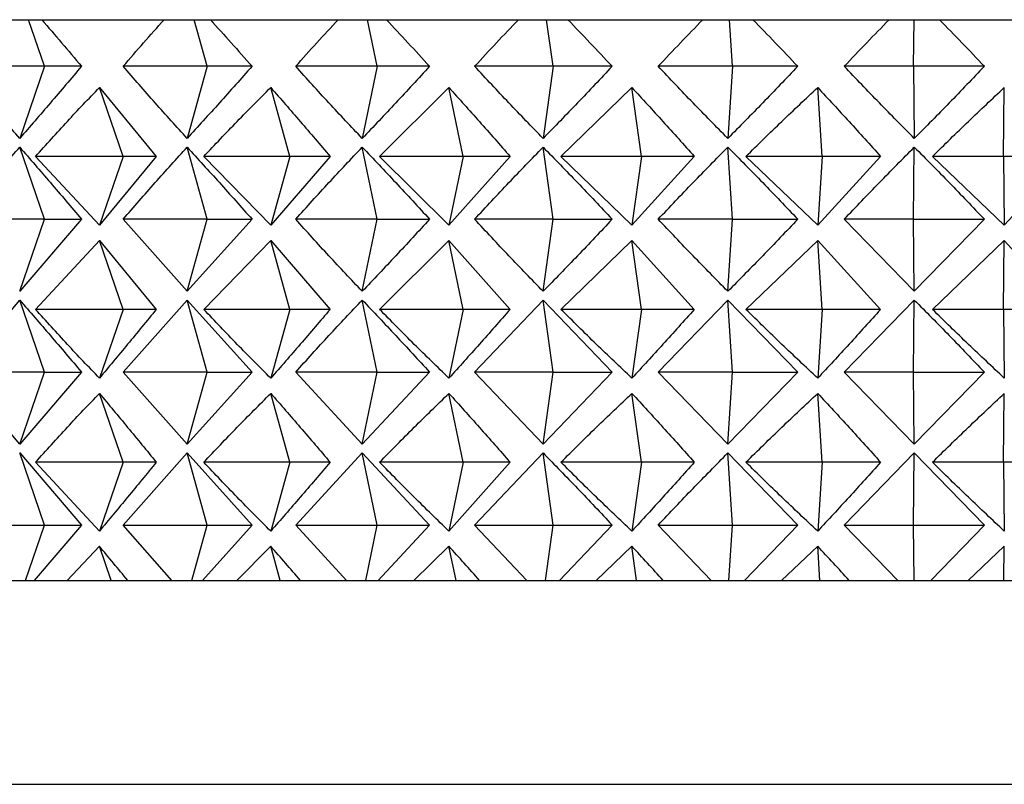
# Model space of a CAD drawing. Header units: millimetres. Extents: x 3674.572 to 3674.636, y 1914.146 to 1915.104.
# Tile 5 of 9: x 3674.596 to 3674.605, y 1914.767 to 1914.774. Entities that reach past the tile are written whole.
import ezdxf

# ---------------------------------------------------------------- set-up
doc = ezdxf.new("R2010")
doc.units = ezdxf.units.MM
doc.layers.add('SANINDUSA', color=3, linetype='Continuous')

msp = doc.modelspace()

# ---------------------------------------------------------------- linework, layer by layer
at = {"layer": 'SANINDUSA'}
for p, q in [((3674.5954138, 1914.7743113), (3674.5957153, 1914.7743113)), ((3674.595873, 1914.7738542), (3674.5957153, 1914.7743113)), ((3674.5957153, 1914.7743113), (3674.5958459, 1914.7743113)), ((3674.5958459, 1914.7743113), (3674.5970457, 1914.7743113)), ((3674.5970457, 1914.7743113), (3674.5973421, 1914.7743113)), ((3674.5974695, 1914.7738542), (3674.5973421, 1914.7743113)), ((3674.5973421, 1914.7743113), (3674.5975007, 1914.7743113)), ((3674.5975007, 1914.7743113), (3674.5987556, 1914.7743113)), ((3674.5987556, 1914.7743113), (3674.5990438, 1914.7743113)), ((3674.5991394, 1914.7738542), (3674.5990438, 1914.7743113)), ((3674.5990438, 1914.7743113), (3674.5992285, 1914.7743113)), ((3674.5992285, 1914.7743113), (3674.6005248, 1914.7743113)), ((3674.6005248, 1914.7743113), (3674.6008016, 1914.7743113)), ((3674.6008644, 1914.7738542), (3674.6008016, 1914.7743113)), ((3674.6008016, 1914.7743113), (3674.6010104, 1914.7743113)), ((3674.6010104, 1914.7743113), (3674.6023339, 1914.7743113)), ((3674.6023339, 1914.7743113), (3674.6025963, 1914.7743113)), ((3674.6025963, 1914.7743113), (3674.6028269, 1914.7743113)), ((3674.6026256, 1914.7738542), (3674.6025963, 1914.7743113)), ((3674.6028269, 1914.7743113), (3674.6041631, 1914.7743113)), ((3674.6041631, 1914.7743113), (3674.6044082, 1914.7743113)), ((3674.6044037, 1914.7738542), (3674.6044082, 1914.7743113)), ((3674.6044082, 1914.7743113), (3674.6046581, 1914.7743113)), ((3674.6046581, 1914.7743113), (3674.6059924, 1914.7743113)), ((3674.595873, 1914.7738542), (3674.5950351, 1914.7738542)), ((3674.595873, 1914.7738542), (3674.595629, 1914.7731471)), ((3674.5962361, 1914.7738542), (3674.595873, 1914.7738542)), ((3674.5974695, 1914.7738542), (3674.5966455, 1914.7738542)), ((3674.5974695, 1914.7738542), (3674.5972725, 1914.7731471)), ((3674.5979101, 1914.7738542), (3674.5974695, 1914.7738542)), ((3674.5991394, 1914.7738542), (3674.5983383, 1914.7738542)), ((3674.5991394, 1914.7738542), (3674.5989915, 1914.7731471)), ((3674.5996527, 1914.7738542), (3674.5991394, 1914.7738542)), ((3674.6008644, 1914.7738542), (3674.600095, 1914.7738542)), ((3674.6008644, 1914.7738542), (3674.6007672, 1914.7731471)), ((3674.6014447, 1914.7738542), (3674.6008644, 1914.7738542)), ((3674.6026256, 1914.7738542), (3674.6018963, 1914.7738542)), ((3674.6026256, 1914.7738542), (3674.6025802, 1914.7731471)), ((3674.6032666, 1914.7738542), (3674.6026256, 1914.7738542)), ((3674.6044037, 1914.7738542), (3674.6037225, 1914.7738542)), ((3674.6044037, 1914.7738542), (3674.6044106, 1914.7731471)), ((3674.6050984, 1914.7738542), (3674.6044037, 1914.7738542)), ((3674.5964114, 1914.7736458), (3674.5969697, 1914.7729703)), ((3674.5966445, 1914.7729703), (3674.5964114, 1914.7736458)), ((3674.5982819, 1914.7729703), (3674.5980936, 1914.7736458)), ((3674.5991618, 1914.7729703), (3674.5998424, 1914.7736458)), ((3674.5999837, 1914.7729703), (3674.5998424, 1914.7736458)), ((3674.6009421, 1914.7729703), (3674.6016386, 1914.7736458)), ((3674.6017314, 1914.7729703), (3674.6016386, 1914.7736458)), ((3674.6035058, 1914.7729703), (3674.6034625, 1914.7736458)), ((3674.6052875, 1914.7729703), (3674.6052941, 1914.7736458)), ((3674.595873, 1914.7723542), (3674.595629, 1914.7730613)), ((3674.5974695, 1914.7723542), (3674.5972725, 1914.7730613)), ((3674.5991394, 1914.7723542), (3674.5989915, 1914.7730613)), ((3674.6008644, 1914.7723542), (3674.6007672, 1914.7730613)), ((3674.6026256, 1914.7723542), (3674.6025802, 1914.7730613)), ((3674.6044037, 1914.7723542), (3674.6044106, 1914.7730613)), ((3674.5964114, 1914.7722948), (3674.5957849, 1914.7729703)), ((3674.5966445, 1914.7729703), (3674.5957849, 1914.7729703)), ((3674.5969697, 1914.7729703), (3674.5964114, 1914.7722948)), ((3674.5966445, 1914.7729703), (3674.5964114, 1914.7722948)), ((3674.5969697, 1914.7729703), (3674.5966445, 1914.7729703)), ((3674.5980936, 1914.7722948), (3674.5974365, 1914.7729703)), ((3674.5982819, 1914.7729703), (3674.5974365, 1914.7729703)), ((3674.5986764, 1914.7729703), (3674.5980936, 1914.7722948)), ((3674.5982819, 1914.7729703), (3674.5980936, 1914.7722948)), ((3674.5986764, 1914.7729703), (3674.5982819, 1914.7729703)), ((3674.5998424, 1914.7722948), (3674.5991618, 1914.7729703)), ((3674.5999837, 1914.7729703), (3674.5991618, 1914.7729703)), ((3674.6004433, 1914.7729703), (3674.5998424, 1914.7722948)), ((3674.5999837, 1914.7729703), (3674.5998424, 1914.7722948)), ((3674.6004433, 1914.7729703), (3674.5999837, 1914.7729703)), ((3674.6016386, 1914.7722948), (3674.6009421, 1914.7729703)), ((3674.6017314, 1914.7729703), (3674.6009421, 1914.7729703)), ((3674.6022511, 1914.7729703), (3674.6016386, 1914.7722948)), ((3674.6017314, 1914.7729703), (3674.6016386, 1914.7722948)), ((3674.6022511, 1914.7729703), (3674.6017314, 1914.7729703)), ((3674.6034625, 1914.7722948), (3674.6027576, 1914.7729703)), ((3674.6035058, 1914.7729703), (3674.6027576, 1914.7729703)), ((3674.6040798, 1914.7729703), (3674.6034625, 1914.7722948)), ((3674.6035058, 1914.7729703), (3674.6034625, 1914.7722948)), ((3674.6040798, 1914.7729703), (3674.6035058, 1914.7729703)), ((3674.6052941, 1914.7722948), (3674.6045887, 1914.7729703)), ((3674.6052875, 1914.7729703), (3674.6045887, 1914.7729703)), ((3674.6052875, 1914.7729703), (3674.6052941, 1914.7722948)), ((3674.6059095, 1914.7729703), (3674.6052875, 1914.7729703)), ((3674.6059095, 1914.7729703), (3674.6052941, 1914.7722948)), ((3674.595873, 1914.7723542), (3674.5950351, 1914.7723542)), ((3674.5962361, 1914.7723542), (3674.595629, 1914.7716471)), ((3674.595629, 1914.7716471), (3674.595873, 1914.7723542)), ((3674.595873, 1914.7723542), (3674.5962361, 1914.7723542)), ((3674.5972725, 1914.7716471), (3674.5966455, 1914.7723542)), ((3674.5974695, 1914.7723542), (3674.5966455, 1914.7723542)), ((3674.5979101, 1914.7723542), (3674.5972725, 1914.7716471)), ((3674.5972725, 1914.7716471), (3674.5974695, 1914.7723542)), ((3674.5974695, 1914.7723542), (3674.5979101, 1914.7723542)), ((3674.5991394, 1914.7723542), (3674.5983383, 1914.7723542)), ((3674.5989915, 1914.7716471), (3674.5991394, 1914.7723542)), ((3674.5991394, 1914.7723542), (3674.5996527, 1914.7723542)), ((3674.6008644, 1914.7723542), (3674.600095, 1914.7723542)), ((3674.6007672, 1914.7716471), (3674.6008644, 1914.7723542)), ((3674.6008644, 1914.7723542), (3674.6014447, 1914.7723542)), ((3674.6026256, 1914.7723542), (3674.6018963, 1914.7723542)), ((3674.6025802, 1914.7716471), (3674.6026256, 1914.7723542)), ((3674.6026256, 1914.7723542), (3674.6032666, 1914.7723542)), ((3674.6044106, 1914.7716471), (3674.6037225, 1914.7723542)), ((3674.6044037, 1914.7723542), (3674.6037225, 1914.7723542)), ((3674.6044106, 1914.7716471), (3674.6044037, 1914.7723542)), ((3674.6044037, 1914.7723542), (3674.6050984, 1914.7723542)), ((3674.6050984, 1914.7723542), (3674.6044106, 1914.7716471)), ((3674.5957849, 1914.7714703), (3674.5964114, 1914.7721458)), ((3674.5964114, 1914.7721458), (3674.5969697, 1914.7714703)), ((3674.5966445, 1914.7714703), (3674.5964114, 1914.7721458)), ((3674.5974365, 1914.7714703), (3674.5980936, 1914.7721458)), ((3674.5980936, 1914.7721458), (3674.5986764, 1914.7714703)), ((3674.5982819, 1914.7714703), (3674.5980936, 1914.7721458)), ((3674.5991618, 1914.7714703), (3674.5998424, 1914.7721458)), ((3674.5998424, 1914.7721458), (3674.6004433, 1914.7714703)), ((3674.5999837, 1914.7714703), (3674.5998424, 1914.7721458)), ((3674.6009421, 1914.7714703), (3674.6016386, 1914.7721458)), ((3674.6016386, 1914.7721458), (3674.6022511, 1914.7714703)), ((3674.6017314, 1914.7714703), (3674.6016386, 1914.7721458)), ((3674.6027576, 1914.7714703), (3674.6034625, 1914.7721458)), ((3674.6034625, 1914.7721458), (3674.6040798, 1914.7714703)), ((3674.6035058, 1914.7714703), (3674.6034625, 1914.7721458)), ((3674.6045887, 1914.7714703), (3674.6052941, 1914.7721458)), ((3674.6052875, 1914.7714703), (3674.6052941, 1914.7721458)), ((3674.6052941, 1914.7721458), (3674.6059095, 1914.7714703)), ((3674.5950351, 1914.7708542), (3674.595629, 1914.7715613)), ((3674.595873, 1914.7708542), (3674.595629, 1914.7715613)), ((3674.5966455, 1914.7708542), (3674.5972725, 1914.7715613)), ((3674.5972725, 1914.7715613), (3674.5979101, 1914.7708542)), ((3674.5974695, 1914.7708542), (3674.5972725, 1914.7715613)), ((3674.5991394, 1914.7708542), (3674.5989915, 1914.7715613)), ((3674.600095, 1914.7708542), (3674.6007672, 1914.7715613)), ((3674.6007672, 1914.7715613), (3674.6014447, 1914.7708542)), ((3674.6008644, 1914.7708542), (3674.6007672, 1914.7715613)), ((3674.6018963, 1914.7708542), (3674.6025802, 1914.7715613)), ((3674.6025802, 1914.7715613), (3674.6032666, 1914.7708542)), ((3674.6026256, 1914.7708542), (3674.6025802, 1914.7715613)), ((3674.6037225, 1914.7708542), (3674.6044106, 1914.7715613)), ((3674.6044037, 1914.7708542), (3674.6044106, 1914.7715613)), ((3674.5966445, 1914.7714703), (3674.5957849, 1914.7714703)), ((3674.5966445, 1914.7714703), (3674.5964114, 1914.7707948)), ((3674.5969697, 1914.7714703), (3674.5966445, 1914.7714703)), ((3674.5982819, 1914.7714703), (3674.5974365, 1914.7714703)), ((3674.5982819, 1914.7714703), (3674.5980936, 1914.7707948)), ((3674.5986764, 1914.7714703), (3674.5982819, 1914.7714703)), ((3674.5999837, 1914.7714703), (3674.5991618, 1914.7714703)), ((3674.5999837, 1914.7714703), (3674.5998424, 1914.7707948)), ((3674.6004433, 1914.7714703), (3674.5999837, 1914.7714703)), ((3674.6017314, 1914.7714703), (3674.6009421, 1914.7714703)), ((3674.6017314, 1914.7714703), (3674.6016386, 1914.7707948)), ((3674.6022511, 1914.7714703), (3674.6017314, 1914.7714703)), ((3674.6035058, 1914.7714703), (3674.6027576, 1914.7714703)), ((3674.6035058, 1914.7714703), (3674.6034625, 1914.7707948)), ((3674.6040798, 1914.7714703), (3674.6035058, 1914.7714703)), ((3674.6052875, 1914.7714703), (3674.6045887, 1914.7714703)), ((3674.6052875, 1914.7714703), (3674.6052941, 1914.7707948)), ((3674.6059095, 1914.7714703), (3674.6052875, 1914.7714703)), ((3674.595629, 1914.7701471), (3674.5950351, 1914.7708542)), ((3674.595873, 1914.7708542), (3674.5950351, 1914.7708542)), ((3674.5962361, 1914.7708542), (3674.595629, 1914.7701471)), ((3674.595629, 1914.7701471), (3674.595873, 1914.7708542)), ((3674.595873, 1914.7708542), (3674.5962361, 1914.7708542)), ((3674.5972725, 1914.7701471), (3674.5966455, 1914.7708542)), ((3674.5974695, 1914.7708542), (3674.5966455, 1914.7708542)), ((3674.5979101, 1914.7708542), (3674.5972725, 1914.7701471)), ((3674.5972725, 1914.7701471), (3674.5974695, 1914.7708542)), ((3674.5974695, 1914.7708542), (3674.5979101, 1914.7708542)), ((3674.5989915, 1914.7701471), (3674.5983383, 1914.7708542)), ((3674.5991394, 1914.7708542), (3674.5983383, 1914.7708542)), ((3674.5996527, 1914.7708542), (3674.5989915, 1914.7701471)), ((3674.5989915, 1914.7701471), (3674.5991394, 1914.7708542)), ((3674.5991394, 1914.7708542), (3674.5996527, 1914.7708542)), ((3674.6007672, 1914.7701471), (3674.600095, 1914.7708542)), ((3674.6008644, 1914.7708542), (3674.600095, 1914.7708542)), ((3674.6014447, 1914.7708542), (3674.6007672, 1914.7701471)), ((3674.6007672, 1914.7701471), (3674.6008644, 1914.7708542)), ((3674.6008644, 1914.7708542), (3674.6014447, 1914.7708542)), ((3674.6025802, 1914.7701471), (3674.6018963, 1914.7708542)), ((3674.6026256, 1914.7708542), (3674.6018963, 1914.7708542)), ((3674.6032666, 1914.7708542), (3674.6025802, 1914.7701471)), ((3674.6025802, 1914.7701471), (3674.6026256, 1914.7708542)), ((3674.6026256, 1914.7708542), (3674.6032666, 1914.7708542)), ((3674.6044106, 1914.7701471), (3674.6037225, 1914.7708542)), ((3674.6044037, 1914.7708542), (3674.6037225, 1914.7708542)), ((3674.6044106, 1914.7701471), (3674.6044037, 1914.7708542)), ((3674.6044037, 1914.7708542), (3674.6050984, 1914.7708542)), ((3674.6050984, 1914.7708542), (3674.6044106, 1914.7701471)), ((3674.5966445, 1914.7699703), (3674.5964114, 1914.7706458)), ((3674.5982819, 1914.7699703), (3674.5980936, 1914.7706458)), ((3674.5999837, 1914.7699703), (3674.5998424, 1914.7706458)), ((3674.6017314, 1914.7699703), (3674.6016386, 1914.7706458)), ((3674.6035058, 1914.7699703), (3674.6034625, 1914.7706458)), ((3674.6052875, 1914.7699703), (3674.6052941, 1914.7706458)), ((3674.595629, 1914.7700613), (3674.5962361, 1914.7693542)), ((3674.595873, 1914.7693542), (3674.595629, 1914.7700613)), ((3674.5966455, 1914.7693542), (3674.5972725, 1914.7700613)), ((3674.5972725, 1914.7700613), (3674.5979101, 1914.7693542)), ((3674.5974695, 1914.7693542), (3674.5972725, 1914.7700613)), ((3674.5983383, 1914.7693542), (3674.5989915, 1914.7700613)), ((3674.5989915, 1914.7700613), (3674.5996527, 1914.7693542)), ((3674.5991394, 1914.7693542), (3674.5989915, 1914.7700613)), ((3674.600095, 1914.7693542), (3674.6007672, 1914.7700613)), ((3674.6008644, 1914.7693542), (3674.6007672, 1914.7700613)), ((3674.6025802, 1914.7700613), (3674.6032666, 1914.7693542)), ((3674.6026256, 1914.7693542), (3674.6025802, 1914.7700613)), ((3674.6037225, 1914.7693542), (3674.6044106, 1914.7700613)), ((3674.6044037, 1914.7693542), (3674.6044106, 1914.7700613)), ((3674.6044106, 1914.7700613), (3674.6050984, 1914.7693542)), ((3674.5964114, 1914.7692948), (3674.5957849, 1914.7699703)), ((3674.5966445, 1914.7699703), (3674.5957849, 1914.7699703)), ((3674.5966445, 1914.7699703), (3674.5964114, 1914.7692948)), ((3674.5969697, 1914.7699703), (3674.5966445, 1914.7699703)), ((3674.5982819, 1914.7699703), (3674.5974365, 1914.7699703)), ((3674.5982819, 1914.7699703), (3674.5980936, 1914.7692948)), ((3674.5986764, 1914.7699703), (3674.5982819, 1914.7699703)), ((3674.5999837, 1914.7699703), (3674.5991618, 1914.7699703)), ((3674.6004433, 1914.7699703), (3674.5998424, 1914.7692948)), ((3674.5999837, 1914.7699703), (3674.5998424, 1914.7692948)), ((3674.6004433, 1914.7699703), (3674.5999837, 1914.7699703)), ((3674.6017314, 1914.7699703), (3674.6009421, 1914.7699703)), ((3674.6017314, 1914.7699703), (3674.6016386, 1914.7692948)), ((3674.6022511, 1914.7699703), (3674.6017314, 1914.7699703)), ((3674.6035058, 1914.7699703), (3674.6027576, 1914.7699703)), ((3674.6035058, 1914.7699703), (3674.6034625, 1914.7692948)), ((3674.6040798, 1914.7699703), (3674.6035058, 1914.7699703)), ((3674.6052875, 1914.7699703), (3674.6045887, 1914.7699703)), ((3674.6052875, 1914.7699703), (3674.6052941, 1914.7692948)), ((3674.6059095, 1914.7699703), (3674.6052875, 1914.7699703)), ((3674.5950351, 1914.7693542), (3674.595873, 1914.7693542)), ((3674.5956857, 1914.7688113), (3674.595873, 1914.7693542)), ((3674.5962361, 1914.7693542), (3674.5957718, 1914.7688113)), ((3674.595873, 1914.7693542), (3674.5962361, 1914.7693542)), ((3674.5971228, 1914.7688113), (3674.5966455, 1914.7693542)), ((3674.5966455, 1914.7693542), (3674.5974695, 1914.7693542)), ((3674.5973182, 1914.7688113), (3674.5974695, 1914.7693542)), ((3674.5979101, 1914.7693542), (3674.5974227, 1914.7688113)), ((3674.5974695, 1914.7693542), (3674.5979101, 1914.7693542)), ((3674.5988359, 1914.7688113), (3674.5983383, 1914.7693542)), ((3674.5983383, 1914.7693542), (3674.5991394, 1914.7693542)), ((3674.5990258, 1914.7688113), (3674.5991394, 1914.7693542)), ((3674.5991394, 1914.7693542), (3674.5996527, 1914.7693542)), ((3674.5996527, 1914.7693542), (3674.5991476, 1914.7688113)), ((3674.6006074, 1914.7688113), (3674.600095, 1914.7693542)), ((3674.600095, 1914.7693542), (3674.6008644, 1914.7693542)), ((3674.6007898, 1914.7688113), (3674.6008644, 1914.7693542)), ((3674.6008644, 1914.7693542), (3674.6014447, 1914.7693542)), ((3674.6014447, 1914.7693542), (3674.6009274, 1914.7688113)), ((3674.6024178, 1914.7688113), (3674.6018963, 1914.7693542)), ((3674.6018963, 1914.7693542), (3674.6026256, 1914.7693542)), ((3674.6025908, 1914.7688113), (3674.6026256, 1914.7693542)), ((3674.6026256, 1914.7693542), (3674.6032666, 1914.7693542)), ((3674.6032666, 1914.7693542), (3674.6027428, 1914.7688113)), ((3674.6042475, 1914.7688113), (3674.6037225, 1914.7693542)), ((3674.6037225, 1914.7693542), (3674.6044037, 1914.7693542)), ((3674.6044037, 1914.7693542), (3674.6050984, 1914.7693542)), ((3674.604409, 1914.7688113), (3674.6044037, 1914.7693542)), ((3674.6050984, 1914.7693542), (3674.6045737, 1914.7688113)), ((3674.5960947, 1914.7688113), (3674.5964114, 1914.7691458)), ((3674.5965268, 1914.7688113), (3674.5964114, 1914.7691458)), ((3674.5977619, 1914.7688113), (3674.5980936, 1914.7691458)), ((3674.5981869, 1914.7688113), (3674.5980936, 1914.7691458)), ((3674.5994993, 1914.7688113), (3674.5998424, 1914.7691458)), ((3674.5999124, 1914.7688113), (3674.5998424, 1914.7691458)), ((3674.6012878, 1914.7688113), (3674.6016386, 1914.7691458)), ((3674.6016846, 1914.7688113), (3674.6016386, 1914.7691458)), ((3674.6031079, 1914.7688113), (3674.6034625, 1914.7691458)), ((3674.603484, 1914.7688113), (3674.6034625, 1914.7691458)), ((3674.6049396, 1914.7688113), (3674.6052941, 1914.7691458)), ((3674.6052908, 1914.7688113), (3674.6052941, 1914.7691458)), ((3674.595487, 1914.7688113), (3674.5956857, 1914.7688113)), ((3674.5956857, 1914.7688113), (3674.5957718, 1914.7688113)), ((3674.5957718, 1914.7688113), (3674.5960947, 1914.7688113)), ((3674.5960947, 1914.7688113), (3674.5965268, 1914.7688113)), ((3674.5965268, 1914.7688113), (3674.5966897, 1914.7688113)), ((3674.5966897, 1914.7688113), (3674.5971228, 1914.7688113)), ((3674.5971228, 1914.7688113), (3674.5973182, 1914.7688113)), ((3674.5973182, 1914.7688113), (3674.5974227, 1914.7688113)), ((3674.5974227, 1914.7688113), (3674.5977619, 1914.7688113)), ((3674.5977619, 1914.7688113), (3674.5981869, 1914.7688113)), ((3674.5981869, 1914.7688113), (3674.5983845, 1914.7688113)), ((3674.5983845, 1914.7688113), (3674.5988359, 1914.7688113)), ((3674.5988359, 1914.7688113), (3674.5990258, 1914.7688113)), ((3674.5990258, 1914.7688113), (3674.5991476, 1914.7688113)), ((3674.5991476, 1914.7688113), (3674.5994993, 1914.7688113)), ((3674.5994993, 1914.7688113), (3674.5999124, 1914.7688113)), ((3674.5999124, 1914.7688113), (3674.6001426, 1914.7688113)), ((3674.6001426, 1914.7688113), (3674.6006074, 1914.7688113)), ((3674.6006074, 1914.7688113), (3674.6007898, 1914.7688113)), ((3674.6007898, 1914.7688113), (3674.6009274, 1914.7688113)), ((3674.6009274, 1914.7688113), (3674.6012878, 1914.7688113)), ((3674.6012878, 1914.7688113), (3674.6016846, 1914.7688113)), ((3674.6016846, 1914.7688113), (3674.6019449, 1914.7688113)), ((3674.6019449, 1914.7688113), (3674.6024178, 1914.7688113)), ((3674.6024178, 1914.7688113), (3674.6025908, 1914.7688113)), ((3674.6025908, 1914.7688113), (3674.6027428, 1914.7688113)), ((3674.6027428, 1914.7688113), (3674.6031079, 1914.7688113)), ((3674.6031079, 1914.7688113), (3674.603484, 1914.7688113)), ((3674.603484, 1914.7688113), (3674.6037715, 1914.7688113)), ((3674.6037715, 1914.7688113), (3674.6042475, 1914.7688113)), ((3674.6042475, 1914.7688113), (3674.604409, 1914.7688113)), ((3674.604409, 1914.7688113), (3674.6045737, 1914.7688113)), ((3674.6045737, 1914.7688113), (3674.6049396, 1914.7688113)), ((3674.6049396, 1914.7688113), (3674.6052908, 1914.7688113)), ((3674.6052908, 1914.7688113), (3674.6056024, 1914.7688113)), ((3674.5871682, 1914.7668113), (3674.6211682, 1914.7668113))]:
    msp.add_line(p, q, dxfattribs=at)
for major_axis, ratio, start_param, end_param in [((-0.0164983, 0.0301421), 0.193612, 5.493932, 5.511597), ((-0.0159506, 0.0300694), 0.239417, 5.473186, 5.490851), ((-0.0152657, 0.0299965), 0.285238, 5.455356, 5.473021), ((-0.0144278, 0.0299326), 0.330877, 5.441358, 5.459023), ((-0.0134155, 0.0298883), 0.375973, 5.432329, 5.449994)]:
    msp.add_ellipse((3674.6041682, 1914.7453126), major_axis=major_axis, ratio=ratio, start_param=start_param, end_param=end_param, dxfattribs=at)
for points, knots in [([(3674.5958459, 1914.7743113), (3674.5959107, 1914.774236), (3674.5960409, 1914.7740846), (3674.5961708, 1914.7739313), (3674.5962361, 1914.7738542)], [0, 0, 0, 0, 0.497035, 1, 1, 1, 1]), ([(3674.5966455, 1914.7738542), (3674.5967118, 1914.7739313), (3674.5968438, 1914.7740846), (3674.5969786, 1914.774236), (3674.5970457, 1914.7743113)], [0, 0, 0, 0, 0.502965, 1, 1, 1, 1]), ([(3674.5975007, 1914.7743113), (3674.5975687, 1914.774236), (3674.5977056, 1914.7740846), (3674.5978417, 1914.7739313), (3674.5979101, 1914.7738542)], [0, 0, 0, 0, 0.497035, 1, 1, 1, 1]), ([(3674.5983383, 1914.7738542), (3674.5984076, 1914.7739313), (3674.5985453, 1914.7740846), (3674.5986858, 1914.774236), (3674.5987556, 1914.7743113)], [0, 0, 0, 0, 0.502965, 1, 1, 1, 1]), ([(3674.5992285, 1914.7743113), (3674.599299, 1914.774236), (3674.599441, 1914.7740846), (3674.5995818, 1914.7739313), (3674.5996527, 1914.7738542)], [0, 0, 0, 0, 0.497035, 1, 1, 1, 1]), ([(3674.600095, 1914.7738542), (3674.6001664, 1914.7739313), (3674.6003084, 1914.7740846), (3674.6004529, 1914.774236), (3674.6005248, 1914.7743113)], [0, 0, 0, 0, 0.502965, 1, 1, 1, 1]), ([(3674.6010104, 1914.7743113), (3674.6010827, 1914.774236), (3674.6012282, 1914.7740846), (3674.6013723, 1914.7739313), (3674.6014447, 1914.7738542)], [0, 0, 0, 0, 0.497035, 1, 1, 1, 1]), ([(3674.6018963, 1914.7738542), (3674.6019691, 1914.7739313), (3674.6021139, 1914.7740846), (3674.6022608, 1914.774236), (3674.6023339, 1914.7743113)], [0, 0, 0, 0, 0.502965, 1, 1, 1, 1]), ([(3674.6028269, 1914.7743113), (3674.6029002, 1914.774236), (3674.6030476, 1914.7740846), (3674.6031933, 1914.7739313), (3674.6032666, 1914.7738542)], [0, 0, 0, 0, 0.497035, 1, 1, 1, 1]), ([(3674.6037225, 1914.7738542), (3674.6037959, 1914.7739313), (3674.6039418, 1914.7740846), (3674.6040896, 1914.774236), (3674.6041631, 1914.7743113)], [0, 0, 0, 0, 0.502965, 1, 1, 1, 1]), ([(3674.6046581, 1914.7743113), (3674.6047316, 1914.774236), (3674.6048793, 1914.7740846), (3674.6050251, 1914.7739313), (3674.6050984, 1914.7738542)], [0, 0, 0, 0, 0.497035, 1, 1, 1, 1]), ([(3674.595629, 1914.7731471), (3674.5955291, 1914.7732627), (3674.5953273, 1914.7734961), (3674.5951331, 1914.7737341), (3674.5950351, 1914.7738542)], [0, 0, 0, 0, 0.495369, 1, 1, 1, 1]), ([(3674.5962361, 1914.7738542), (3674.5961342, 1914.7737341), (3674.5959323, 1914.7734961), (3674.5957295, 1914.7732627), (3674.595629, 1914.7731471)], [0, 0, 0, 0, 0.504631, 1, 1, 1, 1]), ([(3674.5972725, 1914.7731471), (3674.5971672, 1914.7732627), (3674.5969546, 1914.7734961), (3674.5967492, 1914.7737341), (3674.5966455, 1914.7738542)], [0, 0, 0, 0, 0.495369, 1, 1, 1, 1]), ([(3674.5979101, 1914.7738542), (3674.5978033, 1914.7737341), (3674.5975917, 1914.7734961), (3674.5973782, 1914.7732627), (3674.5972725, 1914.7731471)], [0, 0, 0, 0, 0.504631, 1, 1, 1, 1]), ([(3674.5989915, 1914.7731471), (3674.598882, 1914.7732627), (3674.598661, 1914.7734961), (3674.5984465, 1914.7737341), (3674.5983383, 1914.7738542)], [0, 0, 0, 0, 0.495369, 1, 1, 1, 1]), ([(3674.5996527, 1914.7738542), (3674.5995421, 1914.7737341), (3674.5993231, 1914.7734961), (3674.5991013, 1914.7732627), (3674.5989915, 1914.7731471)], [0, 0, 0, 0, 0.504631, 1, 1, 1, 1]), ([(3674.6007672, 1914.7731471), (3674.6006547, 1914.7732627), (3674.6004276, 1914.7734961), (3674.6002066, 1914.7737341), (3674.600095, 1914.7738542)], [0, 0, 0, 0, 0.495369, 1, 1, 1, 1]), ([(3674.6014447, 1914.7738542), (3674.6013316, 1914.7737341), (3674.6011075, 1914.7734961), (3674.60088, 1914.7732627), (3674.6007672, 1914.7731471)], [0, 0, 0, 0, 0.504631, 1, 1, 1, 1]), ([(3674.6025802, 1914.7731471), (3674.602466, 1914.7732627), (3674.6022353, 1914.7734961), (3674.60201, 1914.7737341), (3674.6018963, 1914.7738542)], [0, 0, 0, 0, 0.495369, 1, 1, 1, 1]), ([(3674.6032666, 1914.7738542), (3674.6031522, 1914.7737341), (3674.6029255, 1914.7734961), (3674.6026946, 1914.7732627), (3674.6025802, 1914.7731471)], [0, 0, 0, 0, 0.504631, 1, 1, 1, 1]), ([(3674.6044106, 1914.7731471), (3674.6042958, 1914.7732627), (3674.6040641, 1914.7734961), (3674.6038371, 1914.7737341), (3674.6037225, 1914.7738542)], [0, 0, 0, 0, 0.495369, 1, 1, 1, 1]), ([(3674.6050984, 1914.7738542), (3674.6049839, 1914.7737341), (3674.6047571, 1914.7734961), (3674.6045254, 1914.7732627), (3674.6044106, 1914.7731471)], [0, 0, 0, 0, 0.504631, 1, 1, 1, 1]), ([(3674.5957849, 1914.7729703), (3674.5958883, 1914.7730853), (3674.5960932, 1914.7733132), (3674.596306, 1914.7735357), (3674.5964114, 1914.7736458)], [0, 0, 0, 0, 0.50475, 1, 1, 1, 1]), ([(3674.5974365, 1914.7729703), (3674.5975452, 1914.7730853), (3674.5977606, 1914.7733132), (3674.5979833, 1914.7735357), (3674.5980936, 1914.7736458)], [0, 0, 0, 0, 0.50475, 1, 1, 1, 1]), ([(3674.5980936, 1914.7736458), (3674.5981904, 1914.773535), (3674.5983854, 1914.7733115), (3674.5985789, 1914.7730847), (3674.5986764, 1914.7729703)], [0, 0, 0, 0, 0.4958541, 1, 1, 1, 1]), ([(3674.5998424, 1914.7736458), (3674.5999423, 1914.773535), (3674.6001438, 1914.7733115), (3674.6003429, 1914.7730847), (3674.6004433, 1914.7729703)], [0, 0, 0, 0, 0.4958541, 1, 1, 1, 1]), ([(3674.6016386, 1914.7736458), (3674.6017406, 1914.773535), (3674.6019462, 1914.7733115), (3674.6021489, 1914.7730847), (3674.6022511, 1914.7729703)], [0, 0, 0, 0, 0.495854, 1, 1, 1, 1]), ([(3674.6027576, 1914.7729703), (3674.6028748, 1914.7730853), (3674.603107, 1914.7733132), (3674.6033448, 1914.7735357), (3674.6034625, 1914.7736458)], [0, 0, 0, 0, 0.50475, 1, 1, 1, 1]), ([(3674.6034625, 1914.7736458), (3674.6035654, 1914.773535), (3674.6037729, 1914.7733115), (3674.603977, 1914.7730847), (3674.6040798, 1914.7729703)], [0, 0, 0, 0, 0.495854, 1, 1, 1, 1]), ([(3674.6045887, 1914.7729703), (3674.6047062, 1914.7730853), (3674.6049389, 1914.7733132), (3674.6051765, 1914.7735357), (3674.6052941, 1914.7736458)], [0, 0, 0, 0, 0.50475, 1, 1, 1, 1]), ([(3674.5950351, 1914.7723542), (3674.5951331, 1914.7724743), (3674.5953273, 1914.7727123), (3674.5955291, 1914.7729457), (3674.595629, 1914.7730613)], [0, 0, 0, 0, 0.504631, 1, 1, 1, 1]), ([(3674.595629, 1914.7730613), (3674.5957295, 1914.7729457), (3674.5959323, 1914.7727123), (3674.5961342, 1914.7724743), (3674.5962361, 1914.7723542)], [0, 0, 0, 0, 0.495369, 1, 1, 1, 1]), ([(3674.5966455, 1914.7723542), (3674.5967492, 1914.7724743), (3674.5969546, 1914.7727123), (3674.5971672, 1914.7729457), (3674.5972725, 1914.7730613)], [0, 0, 0, 0, 0.504631, 1, 1, 1, 1]), ([(3674.5972725, 1914.7730613), (3674.5973782, 1914.7729457), (3674.5975917, 1914.7727123), (3674.5978033, 1914.7724743), (3674.5979101, 1914.7723542)], [0, 0, 0, 0, 0.495369, 1, 1, 1, 1]), ([(3674.5983383, 1914.7723542), (3674.5984465, 1914.7724743), (3674.598661, 1914.7727123), (3674.598882, 1914.7729457), (3674.5989915, 1914.7730613)], [0, 0, 0, 0, 0.504631, 1, 1, 1, 1]), ([(3674.5989915, 1914.7730613), (3674.5991013, 1914.7729457), (3674.5993231, 1914.7727123), (3674.5995421, 1914.7724743), (3674.5996527, 1914.7723542)], [0, 0, 0, 0, 0.495369, 1, 1, 1, 1]), ([(3674.600095, 1914.7723542), (3674.6002066, 1914.7724743), (3674.6004276, 1914.7727123), (3674.6006547, 1914.7729457), (3674.6007672, 1914.7730613)], [0, 0, 0, 0, 0.504631, 1, 1, 1, 1]), ([(3674.6007672, 1914.7730613), (3674.60088, 1914.7729457), (3674.6011075, 1914.7727123), (3674.6013316, 1914.7724743), (3674.6014447, 1914.7723542)], [0, 0, 0, 0, 0.495369, 1, 1, 1, 1]), ([(3674.6018963, 1914.7723542), (3674.60201, 1914.7724743), (3674.6022353, 1914.7727123), (3674.602466, 1914.7729457), (3674.6025802, 1914.7730613)], [0, 0, 0, 0, 0.504631, 1, 1, 1, 1]), ([(3674.6025802, 1914.7730613), (3674.6026946, 1914.7729457), (3674.6029255, 1914.7727123), (3674.6031522, 1914.7724743), (3674.6032666, 1914.7723542)], [0, 0, 0, 0, 0.495369, 1, 1, 1, 1]), ([(3674.6037225, 1914.7723542), (3674.6038371, 1914.7724743), (3674.6040641, 1914.7727123), (3674.6042958, 1914.7729457), (3674.6044106, 1914.7730613)], [0, 0, 0, 0, 0.504631, 1, 1, 1, 1]), ([(3674.6044106, 1914.7730613), (3674.6045254, 1914.7729457), (3674.6047571, 1914.7727123), (3674.6049839, 1914.7724743), (3674.6050984, 1914.7723542)], [0, 0, 0, 0, 0.495369, 1, 1, 1, 1]), ([(3674.5989915, 1914.7716471), (3674.598882, 1914.7717627), (3674.598661, 1914.7719961), (3674.5984465, 1914.7722341), (3674.5983383, 1914.7723542)], [0, 0, 0, 0, 0.495369, 1, 1, 1, 1]), ([(3674.5996527, 1914.7723542), (3674.5995421, 1914.7722341), (3674.5993231, 1914.7719961), (3674.5991013, 1914.7717627), (3674.5989915, 1914.7716471)], [0, 0, 0, 0, 0.504631, 1, 1, 1, 1]), ([(3674.6007672, 1914.7716471), (3674.6006547, 1914.7717627), (3674.6004276, 1914.7719961), (3674.6002066, 1914.7722341), (3674.600095, 1914.7723542)], [0, 0, 0, 0, 0.495369, 1, 1, 1, 1]), ([(3674.6014447, 1914.7723542), (3674.6013316, 1914.7722341), (3674.6011075, 1914.7719961), (3674.60088, 1914.7717627), (3674.6007672, 1914.7716471)], [0, 0, 0, 0, 0.504631, 1, 1, 1, 1]), ([(3674.6025802, 1914.7716471), (3674.602466, 1914.7717627), (3674.6022353, 1914.7719961), (3674.60201, 1914.7722341), (3674.6018963, 1914.7723542)], [0, 0, 0, 0, 0.495369, 1, 1, 1, 1]), ([(3674.6032666, 1914.7723542), (3674.6031522, 1914.7722341), (3674.6029255, 1914.7719961), (3674.6026946, 1914.7717627), (3674.6025802, 1914.7716471)], [0, 0, 0, 0, 0.504631, 1, 1, 1, 1]), ([(3674.595629, 1914.7715613), (3674.5957295, 1914.7714457), (3674.5959323, 1914.7712123), (3674.5961342, 1914.7709743), (3674.5962361, 1914.7708542)], [0, 0, 0, 0, 0.495369, 1, 1, 1, 1]), ([(3674.5983383, 1914.7708542), (3674.5984465, 1914.7709743), (3674.598661, 1914.7712123), (3674.598882, 1914.7714457), (3674.5989915, 1914.7715613)], [0, 0, 0, 0, 0.504631, 1, 1, 1, 1]), ([(3674.5989915, 1914.7715613), (3674.5991013, 1914.7714457), (3674.5993231, 1914.7712123), (3674.5995421, 1914.7709743), (3674.5996527, 1914.7708542)], [0, 0, 0, 0, 0.495369, 1, 1, 1, 1]), ([(3674.6044106, 1914.7715613), (3674.6045254, 1914.7714457), (3674.6047571, 1914.7712123), (3674.6049839, 1914.7709743), (3674.6050983, 1914.7708542)], [0, 0, 0, 0, 0.495369, 1, 1, 1, 1]), ([(3674.5964114, 1914.7707948), (3674.596306, 1914.770905), (3674.5960932, 1914.7711275), (3674.5958883, 1914.7713553), (3674.5957849, 1914.7714703)], [0, 0, 0, 0, 0.49525, 1, 1, 1, 1]), ([(3674.5969697, 1914.7714703), (3674.5968761, 1914.771356), (3674.5966905, 1914.7711291), (3674.5965039, 1914.7709056), (3674.5964114, 1914.7707948)], [0, 0, 0, 0, 0.504146, 1, 1, 1, 1]), ([(3674.5980936, 1914.7707948), (3674.5979833, 1914.770905), (3674.5977606, 1914.7711275), (3674.5975452, 1914.7713553), (3674.5974365, 1914.7714703)], [0, 0, 0, 0, 0.49525, 1, 1, 1, 1]), ([(3674.5986764, 1914.7714703), (3674.5985789, 1914.771356), (3674.5983854, 1914.7711291), (3674.5981904, 1914.7709056), (3674.5980936, 1914.7707948)], [0, 0, 0, 0, 0.504146, 1, 1, 1, 1]), ([(3674.5998424, 1914.7707948), (3674.5997284, 1914.770905), (3674.5994981, 1914.7711275), (3674.5992746, 1914.7713553), (3674.5991618, 1914.7714703)], [0, 0, 0, 0, 0.49525, 1, 1, 1, 1]), ([(3674.6004433, 1914.7714703), (3674.6003429, 1914.771356), (3674.6001438, 1914.7711291), (3674.5999423, 1914.7709056), (3674.5998424, 1914.7707948)], [0, 0, 0, 0, 0.504146, 1, 1, 1, 1]), ([(3674.6016386, 1914.7707948), (3674.6015221, 1914.770905), (3674.6012868, 1914.7711275), (3674.6010577, 1914.7713553), (3674.6009421, 1914.7714703)], [0, 0, 0, 0, 0.49525, 1, 1, 1, 1]), ([(3674.6022511, 1914.7714703), (3674.6021489, 1914.771356), (3674.6019462, 1914.7711291), (3674.6017406, 1914.7709056), (3674.6016386, 1914.7707948)], [0, 0, 0, 0, 0.504146, 1, 1, 1, 1]), ([(3674.6034625, 1914.7707948), (3674.6033448, 1914.770905), (3674.603107, 1914.7711275), (3674.6028748, 1914.7713553), (3674.6027576, 1914.7714703)], [0, 0, 0, 0, 0.49525, 1, 1, 1, 1]), ([(3674.6040798, 1914.7714703), (3674.603977, 1914.771356), (3674.6037729, 1914.7711291), (3674.6035654, 1914.7709056), (3674.6034625, 1914.7707948)], [0, 0, 0, 0, 0.504146, 1, 1, 1, 1]), ([(3674.6052941, 1914.7707948), (3674.6051765, 1914.770905), (3674.6049389, 1914.7711275), (3674.6047061, 1914.7713553), (3674.6045887, 1914.7714703)], [0, 0, 0, 0, 0.49525, 1, 1, 1, 1]), ([(3674.5957849, 1914.7699703), (3674.5958883, 1914.7700853), (3674.5960932, 1914.7703132), (3674.596306, 1914.7705357), (3674.5964114, 1914.7706458)], [0, 0, 0, 0, 0.50475, 1, 1, 1, 1]), ([(3674.5964114, 1914.7706458), (3674.5965039, 1914.770535), (3674.5966905, 1914.7703115), (3674.5968761, 1914.7700847), (3674.5969697, 1914.7699703)], [0, 0, 0, 0, 0.495854, 1, 1, 1, 1]), ([(3674.5974365, 1914.7699703), (3674.5975452, 1914.7700853), (3674.5977606, 1914.7703132), (3674.5979833, 1914.7705357), (3674.5980936, 1914.7706458)], [0, 0, 0, 0, 0.50475, 1, 1, 1, 1]), ([(3674.5980936, 1914.7706458), (3674.5981904, 1914.770535), (3674.5983854, 1914.7703115), (3674.5985789, 1914.7700847), (3674.5986764, 1914.7699703)], [0, 0, 0, 0, 0.495854, 1, 1, 1, 1]), ([(3674.5991618, 1914.7699703), (3674.5992746, 1914.7700853), (3674.5994981, 1914.7703132), (3674.5997284, 1914.7705357), (3674.5998424, 1914.7706458)], [0, 0, 0, 0, 0.50475, 1, 1, 1, 1]), ([(3674.5998424, 1914.7706458), (3674.5999423, 1914.770535), (3674.6001438, 1914.7703115), (3674.6003429, 1914.7700847), (3674.6004433, 1914.7699703)], [0, 0, 0, 0, 0.495854, 1, 1, 1, 1]), ([(3674.6009421, 1914.7699703), (3674.6010577, 1914.7700853), (3674.6012868, 1914.7703132), (3674.6015221, 1914.7705357), (3674.6016386, 1914.7706458)], [0, 0, 0, 0, 0.50475, 1, 1, 1, 1]), ([(3674.6016386, 1914.7706458), (3674.6017406, 1914.770535), (3674.6019462, 1914.7703115), (3674.6021489, 1914.7700847), (3674.6022511, 1914.7699703)], [0, 0, 0, 0, 0.495854, 1, 1, 1, 1]), ([(3674.6027576, 1914.7699703), (3674.6028748, 1914.7700853), (3674.603107, 1914.7703132), (3674.6033448, 1914.7705357), (3674.6034625, 1914.7706458)], [0, 0, 0, 0, 0.50475, 1, 1, 1, 1]), ([(3674.6034625, 1914.7706458), (3674.6035654, 1914.770535), (3674.6037729, 1914.7703115), (3674.603977, 1914.7700847), (3674.6040798, 1914.7699703)], [0, 0, 0, 0, 0.495854, 1, 1, 1, 1]), ([(3674.6045887, 1914.7699703), (3674.6047061, 1914.7700853), (3674.6049389, 1914.7703132), (3674.6051765, 1914.7705357), (3674.6052941, 1914.7706458)], [0, 0, 0, 0, 0.50475, 1, 1, 1, 1]), ([(3674.6007672, 1914.7700613), (3674.60088, 1914.7699457), (3674.6011075, 1914.7697123), (3674.6013316, 1914.7694743), (3674.6014447, 1914.7693542)], [0, 0, 0, 0, 0.495369, 1, 1, 1, 1]), ([(3674.6018963, 1914.7693542), (3674.60201, 1914.7694743), (3674.6022353, 1914.7697123), (3674.602466, 1914.7699457), (3674.6025802, 1914.7700613)], [0, 0, 0, 0, 0.504631, 1, 1, 1, 1]), ([(3674.5969697, 1914.7699703), (3674.5968761, 1914.769856), (3674.5966905, 1914.7696291), (3674.5965039, 1914.7694056), (3674.5964114, 1914.7692948)], [0, 0, 0, 0, 0.504146, 1, 1, 1, 1]), ([(3674.5980936, 1914.7692948), (3674.5979833, 1914.769405), (3674.5977606, 1914.7696275), (3674.5975452, 1914.7698553), (3674.5974365, 1914.7699703)], [0, 0, 0, 0, 0.49525, 1, 1, 1, 1]), ([(3674.5986764, 1914.7699703), (3674.5985789, 1914.769856), (3674.5983854, 1914.7696291), (3674.5981904, 1914.7694056), (3674.5980936, 1914.7692948)], [0, 0, 0, 0, 0.504146, 1, 1, 1, 1]), ([(3674.5998424, 1914.7692948), (3674.5997284, 1914.769405), (3674.5994981, 1914.7696275), (3674.5992746, 1914.7698553), (3674.5991618, 1914.7699703)], [0, 0, 0, 0, 0.49525, 1, 1, 1, 1]), ([(3674.6016386, 1914.7692948), (3674.6015221, 1914.769405), (3674.6012868, 1914.7696275), (3674.6010577, 1914.7698553), (3674.6009421, 1914.7699703)], [0, 0, 0, 0, 0.49525, 1, 1, 1, 1]), ([(3674.6022511, 1914.7699703), (3674.6021489, 1914.769856), (3674.6019462, 1914.7696291), (3674.6017406, 1914.7694056), (3674.6016386, 1914.7692948)], [0, 0, 0, 0, 0.504146, 1, 1, 1, 1]), ([(3674.6034625, 1914.7692948), (3674.6033448, 1914.769405), (3674.603107, 1914.7696275), (3674.6028748, 1914.7698553), (3674.6027576, 1914.7699703)], [0, 0, 0, 0, 0.49525, 1, 1, 1, 1]), ([(3674.6040798, 1914.7699703), (3674.603977, 1914.769856), (3674.6037729, 1914.7696291), (3674.6035654, 1914.7694056), (3674.6034625, 1914.7692948)], [0, 0, 0, 0, 0.504146, 1, 1, 1, 1]), ([(3674.6052941, 1914.7692948), (3674.6051765, 1914.769405), (3674.6049389, 1914.7696275), (3674.6047061, 1914.7698553), (3674.6045887, 1914.7699703)], [0, 0, 0, 0, 0.49525, 1, 1, 1, 1])]:
    msp.add_open_spline(points, degree=3, knots=knots, dxfattribs=at)

doc.saveas('drawing.dxf')
